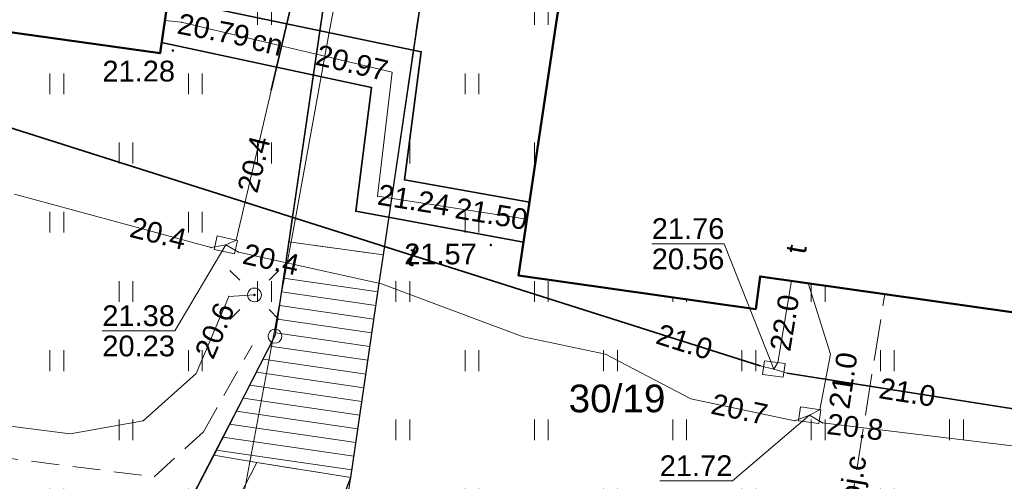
# Model space of a CAD drawing. Extents: x 7395144 to 7395446, y 6007497 to 6007827.
# Tile 11 of 62: x 7395339 to 7395374, y 6007521 to 6007538. Entities that reach past the tile are written whole.
import ezdxf
from ezdxf.enums import TextEntityAlignment as Align

# ---------------------------------------------------------------- set-up
doc = ezdxf.new("R2010")
doc.units = 0
doc.header["$PDSIZE"] = 0.75
for name, pattern in [('PRZER1-1', [2, 1, -1]), ('PRZER2-1', [3, 2, -1]), ('PRZER3-1', [4, 3, -1])]:
    doc.linetypes.add(name, pattern=pattern)
doc.layers.get('0').update_dxf_attribs({"linetype": 'CONTINUOUS', "lineweight": 13})
for name, color, linetype, lineweight in [('GEPPGD', 7, 'CONTINUOUS', 18), ('GESBZO', 7, 'CONTINUOUS', 50), ('GESDZI', 7, 'CONTINUOUS', 18), ('GESDZI_O', 7, 'CONTINUOUS', 18), ('GSLKRW', 7, 'CONTINUOUS', 25), ('GSLTZI', 7, 'PRZER2-1', 18), ('GSPWPS', 7, 'CONTINUOUS', 13), ('GSPWPS_O', 7, 'CONTINUOUS', 13), ('GSSKOD', 7, 'PRZER2-1', 18), ('GSSOTW', 7, 'PRZER3-1', 18), ('GSSSCK', 7, 'CONTINUOUS', 18), ('GSSUTR', 7, 'PRZER2-1', 18), ('GULLOB', 7, 'CONTINUOUS', 35), ('GUPELA', 7, 'CONTINUOUS', 18), ('GUPIKP', 7, 'CONTINUOUS', 18), ('GUPPRZ', 7, 'CONTINUOUS', 18), ('GUPPRZ_O', 7, 'CONTINUOUS', 18)]:
    doc.layers.add(name, color=color, linetype=linetype, lineweight=lineweight)
for name, color, linetype, lineweight, true_color in [('GESUZY', 7, 'PRZER1-1', 18, 0x008000), ('GULCPR', 7, 'CONTINUOUS', 18, 0xd200d2), ('GULCPR_O', 7, 'CONTINUOUS', 18, 0xd200d2), ('GULEPR', 1, 'CONTINUOUS', 18, 0xff0000), ('GULTPR', 7, 'CONTINUOUS', 18, 0xff9100), ('GULTPR_O', 7, 'CONTINUOUS', 18, 0xff9100), ('GULWPR', 5, 'CONTINUOUS', 18, 0x0000ff)]:
    doc.layers.add(name, color=color, linetype=linetype, lineweight=lineweight, true_color=true_color)
doc.styles.add('GEO-INFO', font='arial.ttf')
pattern_1 = [(90, (7390000, 6000000), (-2.5, 2.5), [0.75, -4.25]), (90, (7390000.5, 6000000), (-2.5, 2.5), [0.75, -4.25])]

# ---------------------------------------------------------------- blocks, each defined once
blk = doc.blocks.new('KOLO')
blk.add_hatch(color=0).paths.add_polyline_path([(-0.5, 0), (-0.482963, -0.12941), (-0.433013, -0.25), (-0.353553, -0.353553), (-0.25, -0.433013), (-0.12941, -0.482963), (0, -0.5), (0.12941, -0.482963), (0.25, -0.433013), (0.353553, -0.353553), (0.433013, -0.25), (0.482963, -0.12941), (0.5, 0), (0.482963, 0.12941), (0.433013, 0.25), (0.353553, 0.353553), (0.25, 0.433013), (0.12941, 0.482963), (0, 0.5), (-0.12941, 0.482963), (-0.25, 0.433013), (-0.353553, 0.353553), (-0.433013, 0.25), (-0.482963, 0.12941)])
blk = doc.blocks.new('SUEO')
blk.add_hatch(color=0).paths.add_polyline_path([(-0.002174, 0.089974), (0.023762, 0.086807), (0.042561, 0.0793), (0.060131, 0.066965), (0.076266, 0.047786), (0.086234, 0.025762), (0.089972, 0.002226), (0.088646, -0.015553), (0.081114, -0.038994), (0.066834, -0.060276), (0.049699, -0.075033), (0.027576, -0.085671), (0.004027, -0.08991), (-0.019639, -0.087831), (-0.040932, -0.080154), (-0.059082, -0.067892), (-0.073734, -0.051607), (-0.08374, -0.032979), (-0.089221, -0.011817), (-0.089063, 0.012951), (-0.082571, 0.035806), (-0.069528, 0.057148), (-0.048957, 0.075519), (-0.026898, 0.085887)])
at = {"color": 0}
for points in [[(-1.767767, 1.767767), (-1.06066, 1.06066)], [(1.767767, 1.767767), (1.06066, 1.06066)], [(-1.767767, -1.767767), (-1.06066, -1.06066)], [(1.767767, -1.767767), (1.06066, -1.06066)]]:
    blk.add_lwpolyline(points, dxfattribs=at)
blk = doc.blocks.new('POINT')
at = {"color": 0}
blk.add_point((0, 0), dxfattribs=at)
blk = doc.blocks.new('OKRAG_PELNY')
at = {"color": 0}
blk.add_lwpolyline([(0, 0.5), (0.12941, 0.482963), (0.25, 0.433013), (0.353553, 0.353553), (0.433013, 0.25), (0.482963, 0.12941), (0.5, 0), (0.482963, -0.12941), (0.433013, -0.25), (0.353553, -0.353553), (0.25, -0.433013), (0.12941, -0.482963), (0, -0.5), (-0.12941, -0.482963), (-0.25, -0.433013), (-0.353553, -0.353553), (-0.433013, -0.25), (-0.482963, -0.12941), (-0.5, 0), (-0.482963, 0.12941), (-0.433013, 0.25), (-0.353553, 0.353553), (-0.25, 0.433013), (-0.12941, 0.482963)], close=True, dxfattribs=at)
blk = doc.blocks.new('PROSTOKAT1_5-1_PELNY')
at = {"color": 0}
blk.add_lwpolyline([(0.75, -0.5), (-0.75, -0.5), (-0.75, 0.5), (0.75, 0.5)], close=True, dxfattribs=at)
blk = doc.blocks.new('EPPGS')
at = {"color": 0}
blk.add_lwpolyline([(0, 0.5), (0.154508, 0.475528), (0.293893, 0.404508), (0.404508, 0.293893), (0.475528, 0.154508), (0.5, 0), (0.475528, -0.154508), (0.404508, -0.293893), (0.293893, -0.404508), (0.154508, -0.475528), (0, -0.5), (-0.154508, -0.475528), (-0.293893, -0.404508), (-0.404508, -0.293893), (-0.475528, -0.154508), (-0.5, 0), (-0.475528, 0.154508), (-0.404508, 0.293893), (-0.293893, 0.404508), (-0.154508, 0.475528)], close=True, dxfattribs=at)

msp = doc.modelspace()

# ---------------------------------------------------------------- hatches: boundary and pattern name
at = {"layer": 'GSSUTR', "linetype": 'Continuous', "lineweight": 18}
h = msp.add_hatch(dxfattribs=at)
h.set_pattern_fill('PTTU04', scale=0.5, style=0)
h.set_pattern_definition(pattern_1)
h.paths.add_polyline_path([(7395345.72, 6007551.32), (7395345.955, 6007553.488), (7395340.813, 6007554.191), (7395338.643, 6007552.898), (7395339.15, 6007552.83), (7395338.44, 6007548.48), (7395340.49, 6007548.19), (7395340.64, 6007549.37), (7395345.76, 6007548.67), (7395343.98, 6007536.48), (7395333.21, 6007537.99), (7395333.03, 6007536.7), (7395318.61, 6007538.74), (7395318.78, 6007539.99), (7395297.33, 6007543), (7395297.15, 6007541.75), (7395282.71, 6007543.76), (7395282.85, 6007545.01), (7395272.11, 6007546.51), (7395273.85, 6007558.73), (7395278.88, 6007558.02), (7395278.71, 6007556.82), (7395281.26, 6007556.465), (7395281.772, 6007562.358), (7395275.244, 6007563.28), (7395274.51, 6007563.16), (7395273.96, 6007562.72), (7395270.969, 6007556.594), (7395270.02, 6007554.649), (7395266.71, 6007547.57), (7395271.18, 6007537.54), (7395286.35, 6007523.89), (7395289.578, 6007520.03), (7395340.689, 6007511.859), (7395345.92, 6007521.97), (7395348.13, 6007526.27), (7395348.477, 6007528.63), (7395348.63, 6007529.67), (7395351.666, 6007550.336)], flags=0)
h = msp.add_hatch(dxfattribs=at)
h.set_pattern_fill('PTTU04', scale=0.5, style=0)
h.set_pattern_definition(pattern_1)
h.paths.add_polyline_path([(7395408.11, 6007544.69), (7395407.82, 6007544.43), (7395407.17, 6007538.22), (7395406.598, 6007534.86), (7395408.694, 6007534.549), (7395408.74, 6007534.82), (7395413.78, 6007533.99), (7395412.12, 6007521.84), (7395401.37, 6007523.36), (7395401.2, 6007522.17), (7395386.65, 6007524.23), (7395386.82, 6007525.42), (7395365.66, 6007528.42), (7395365.5, 6007527.24), (7395356.93, 6007528.45), (7395358.76, 6007540.72), (7395364.471, 6007539.914), (7395365.433, 6007546.082), (7395365.472, 6007546.236), (7395366.56, 6007550.56), (7395364.62, 6007550.82), (7395356.201, 6007543.449), (7395353.857, 6007541.397), (7395352.588, 6007532.833), (7395352.05, 6007529.2), (7395351.887, 6007528.09), (7395350.87, 6007521.16), (7395350.53, 6007520.29), (7395351.91, 6007519.31), (7395353.16, 6007517.86), (7395353.86, 6007516.15), (7395353.95, 6007513.81), (7395353.12, 6007512.03), (7395351.6, 6007510.18), (7395351.503, 6007510.131), (7395353.382, 6007509.83), (7395359.8, 6007510.99), (7395380.44, 6007514.04), (7395398.61, 6007515.91), (7395408.12, 6007515.99), (7395415.35, 6007514.69), (7395419.51, 6007539.38), (7395419.96, 6007543.05)], flags=0)

# ---------------------------------------------------------------- linework, layer by layer
at = {"layer": 'GESBZO', "color": 7, "linetype": 'Continuous', "lineweight": 50, "elevation": 10.18}
for points in [[(7395314.68, 6007551.73), (7395319.07, 6007551.13), (7395319.21, 6007552.73), (7395318.03, 6007552.98), (7395318.53, 6007555.76), (7395322.42, 6007555.2), (7395321.81, 6007550.76), (7395335.68, 6007548.85), (7395335.97, 6007550.45), (7395334.77, 6007550.56), (7395335.18, 6007553.36), (7395339.15, 6007552.83), (7395338.44, 6007548.48), (7395340.49, 6007548.19), (7395340.64, 6007549.37), (7395345.76, 6007548.67), (7395343.98, 6007536.48), (7395333.21, 6007537.99), (7395333.03, 6007536.7), (7395318.61, 6007538.74), (7395318.78, 6007539.99), (7395297.33, 6007543)], [(7395386.82, 6007525.42), (7395365.66, 6007528.42), (7395365.5, 6007527.24), (7395356.93, 6007528.45), (7395358.76, 6007540.72), (7395368.19, 6007539.39), (7395368.47, 6007541.01), (7395367.27, 6007541.11), (7395367.61, 6007543.89), (7395371.54, 6007543.29), (7395370.86, 6007539.01), (7395372.96, 6007538.71), (7395373.13, 6007539.9), (7395383.03, 6007538.43)]]:
    msp.add_lwpolyline(points, dxfattribs=at)
at = {"layer": 'GESDZI', "color": 7, "linetype": 'Continuous', "lineweight": 18, "elevation": 10.22}
for points in [[(7395340.689, 6007511.86), (7395348.13, 6007526.26), (7395351.66, 6007550.34), (7395345.72, 6007551.32), (7395346.1, 6007554.82), (7395280.57, 6007564.15), (7395274.51, 6007563.16), (7395262.09, 6007568.73), (7395254.92, 6007583.67), (7395249.88, 6007594.73), (7395225.66, 6007643.45)], [(7395340.689, 6007511.86), (7395348.13, 6007526.26), (7395351.66, 6007550.34), (7395345.72, 6007551.32), (7395346.1, 6007554.82), (7395280.57, 6007564.15), (7395274.51, 6007563.16), (7395273.96, 6007562.72), (7395266.3, 6007547.03), (7395261.89, 6007541.72), (7395258.46, 6007539.24), (7395254.88, 6007537.49), (7395251.376, 6007526.137)], [(7395438.215, 6007542.003), (7395423.31, 6007544.09), (7395419.85, 6007544.46), (7395355.62, 6007553.56), (7395350.74, 6007520.3), (7395346.562, 6007510.921)], [(7395353.382, 6007509.83), (7395359.8, 6007510.99), (7395380.44, 6007514.04), (7395398.61, 6007515.91), (7395408.12, 6007515.99), (7395415.35, 6007514.69), (7395419.85, 6007544.46), (7395355.62, 6007553.56), (7395350.74, 6007520.3), (7395346.562, 6007510.921)]]:
    msp.add_lwpolyline(points, dxfattribs=at)
at = {"layer": 'GESUZY', "color": 96, "linetype": 'PRZER1-1', "lineweight": 18, "ltscale": 0.5, "true_color": 0x008000, "elevation": 10.08}
for points in [[(7395340.689, 6007511.86), (7395348.13, 6007526.26), (7395351.66, 6007550.34), (7395345.72, 6007551.32), (7395346.1, 6007554.82), (7395280.57, 6007564.15), (7395274.51, 6007563.16), (7395262.09, 6007568.73), (7395254.92, 6007583.67), (7395249.88, 6007594.73), (7395225.66, 6007643.45)], [(7395251.376, 6007526.137), (7395254.88, 6007537.49), (7395258.46, 6007539.24), (7395261.89, 6007541.72), (7395266.3, 6007547.03), (7395273.96, 6007562.72), (7395274.51, 6007563.16), (7395280.57, 6007564.15), (7395346.1, 6007554.82), (7395345.72, 6007551.32), (7395351.66, 6007550.34), (7395348.13, 6007526.26), (7395340.689, 6007511.86)], [(7395438.215, 6007542.003), (7395423.31, 6007544.09), (7395419.85, 6007544.46), (7395355.62, 6007553.56), (7395350.74, 6007520.3), (7395346.562, 6007510.921)], [(7395346.562, 6007510.921), (7395350.74, 6007520.3), (7395355.62, 6007553.56), (7395419.85, 6007544.46), (7395415.35, 6007514.69), (7395408.12, 6007515.99), (7395398.61, 6007515.91), (7395380.44, 6007514.04), (7395359.8, 6007510.99), (7395353.382, 6007509.83)]]:
    msp.add_lwpolyline(points, dxfattribs=at)
at = {"layer": 'GSLKRW', "color": 7, "linetype": 'Continuous', "lineweight": 25, "elevation": 10.18}
for points in [[(7395346.1, 6007554.82), (7395345.955, 6007553.488), (7395345.72, 6007551.32), (7395351.666, 6007550.336), (7395348.63, 6007529.67), (7395348.477, 6007528.63), (7395348.13, 6007526.27), (7395345.92, 6007521.97), (7395340.689, 6007511.859)], [(7395350.53, 6007520.29), (7395350.87, 6007521.16), (7395351.887, 6007528.09), (7395352.05, 6007529.2), (7395353.857, 6007541.397)]]:
    msp.add_lwpolyline(points, dxfattribs=at)
at = {"layer": 'GSLTZI', "color": 7, "linetype": 'PRZER2-1', "lineweight": 18, "ltscale": 0.5, "elevation": 10.1}
msp.add_lwpolyline([(7395290.31, 6007528.06), (7395314.83, 6007524.92), (7395324.46, 6007523.65), (7395343.77, 6007521.18), (7395345.55, 6007522.81), (7395347.31, 6007525.93)], dxfattribs=at)
at = {"layer": 'GSSKOD', "color": 7, "linetype": 'PRZER2-1', "lineweight": 18, "ltscale": 0.5, "elevation": 10.18}
for points in [[(7395387.57, 6007547.6), (7395372.43, 6007549.71), (7395371.54, 6007543.29), (7395367.61, 6007543.89), (7395367.27, 6007541.11), (7395368.47, 6007541.01), (7395368.19, 6007539.39), (7395364.471, 6007539.914), (7395365.433, 6007546.082), (7395366.56, 6007550.56), (7395364.62, 6007550.82), (7395353.857, 6007541.397), (7395352.05, 6007529.2), (7395348.63, 6007529.67), (7395351.666, 6007550.336), (7395345.72, 6007551.32), (7395345.955, 6007553.488), (7395340.813, 6007554.191), (7395338.643, 6007552.898)], [(7395340.689, 6007511.859), (7395345.92, 6007521.97), (7395347.48, 6007521.7), (7395342.231, 6007511.613)]]:
    msp.add_lwpolyline(points, dxfattribs=at)
at = {"layer": 'GSSOTW', "color": 7, "linetype": 'PRZER3-1', "lineweight": 18, "ltscale": 0.5, "elevation": 10.18}
for points in [[(7395342.231, 6007511.613), (7395347.48, 6007521.7), (7395350.87, 6007521.16)], [(7395350.87, 6007521.16), (7395350.53, 6007520.29), (7395351.91, 6007519.31), (7395353.16, 6007517.86), (7395353.86, 6007516.15), (7395353.95, 6007513.81), (7395353.12, 6007512.03), (7395351.6, 6007510.18), (7395351.503, 6007510.131)]]:
    msp.add_lwpolyline(points, dxfattribs=at)
at = {"layer": 'GSSSCK', "color": 7, "linetype": 'Continuous', "lineweight": 18, "elevation": 10.18}
msp.add_lwpolyline([(7395350.87, 6007521.16), (7395347.48, 6007521.7), (7395345.92, 6007521.97), (7395348.13, 6007526.27), (7395348.477, 6007528.63), (7395348.63, 6007529.67), (7395352.05, 6007529.2), (7395351.887, 6007528.09)], close=True, dxfattribs=at)
at = {"layer": 'GSSSCK', "color": 7, "linetype": 'Continuous', "lineweight": 18, "elevation": 10.18, "flags": 128}
for points in [[(7395348.437, 6007528.36), (7395351.854, 6007527.863)], [(7395348.365, 6007527.866), (7395351.781, 6007527.368)], [(7395348.292, 6007527.371), (7395351.708, 6007526.873)], [(7395348.219, 6007526.876), (7395351.636, 6007526.378)], [(7395348.146, 6007526.382), (7395351.563, 6007525.884)], [(7395347.943, 6007525.906), (7395351.491, 6007525.389)], [(7395347.701, 6007525.436), (7395351.418, 6007524.894)], [(7395347.46, 6007524.966), (7395351.345, 6007524.4)], [(7395347.218, 6007524.496), (7395351.273, 6007523.905)], [(7395346.977, 6007524.026), (7395351.2, 6007523.41)], [(7395346.735, 6007523.556), (7395351.128, 6007522.916)], [(7395346.493, 6007523.086), (7395351.055, 6007522.421)], [(7395346.252, 6007522.616), (7395350.982, 6007521.926)], [(7395346.01, 6007522.146), (7395350.91, 6007521.431)]]:
    msp.add_lwpolyline(points, dxfattribs=at)
at = {"layer": 'GSSUTR', "color": 7, "linetype": 'PRZER2-1', "lineweight": 18, "ltscale": 0.5, "elevation": 10.1}
for points in [[(7395297.33, 6007543), (7395318.78, 6007539.99), (7395318.61, 6007538.74), (7395333.03, 6007536.7), (7395333.21, 6007537.99), (7395343.98, 6007536.48), (7395345.76, 6007548.67), (7395340.64, 6007549.37), (7395340.49, 6007548.19), (7395338.44, 6007548.48), (7395339.15, 6007552.83), (7395338.643, 6007552.898), (7395340.813, 6007554.191), (7395345.955, 6007553.488), (7395345.72, 6007551.32), (7395351.666, 6007550.336), (7395348.63, 6007529.67), (7395348.477, 6007528.63), (7395348.13, 6007526.27), (7395345.92, 6007521.97), (7395340.689, 6007511.859)], [(7395350.53, 6007520.29), (7395350.87, 6007521.16), (7395351.887, 6007528.09), (7395352.05, 6007529.2), (7395352.588, 6007532.833), (7395353.857, 6007541.397), (7395356.201, 6007543.449), (7395364.62, 6007550.82), (7395366.56, 6007550.56), (7395365.472, 6007546.236), (7395365.433, 6007546.082), (7395364.471, 6007539.914), (7395358.76, 6007540.72), (7395356.93, 6007528.45), (7395365.5, 6007527.24), (7395365.66, 6007528.42), (7395386.82, 6007525.42)]]:
    msp.add_lwpolyline(points, dxfattribs=at)
at = {"layer": 'GULCPR', "color": 212, "linetype": 'Continuous', "lineweight": 18, "true_color": 0xd200d2, "elevation": 10.14}
msp.add_lwpolyline([(7395344.152, 6007537.659), (7395344.745, 6007537.597), (7395352.364, 6007535.795), (7395351.838, 6007531.317), (7395356.205, 6007530.643), (7395357.233, 6007530.482)], dxfattribs=at)
at = {"layer": 'GULCPR', "color": 212, "linetype": 'PRZER3-1', "lineweight": 18, "ltscale": 0.5, "true_color": 0xd200d2, "elevation": 10.14}
msp.add_lwpolyline([(7395367.887, 6007513.536), (7395370.161, 6007527.782)], dxfattribs=at)
msp.add_lwpolyline([(7395367.887, 6007513.536), (7395370.161, 6007527.782)], dxfattribs=at)
at = {"layer": 'GULEPR', "color": 1, "linetype": 'Continuous', "lineweight": 18, "true_color": 0xff0000, "elevation": 10.14}
msp.add_lwpolyline([(7395260.71, 6007537.67), (7395267.77, 6007532.87), (7395277.63, 6007526.65), (7395285.21, 6007521.31), (7395285.76, 6007521.15), (7395287.91, 6007522.86), (7395290.82, 6007525.41), (7395302.76, 6007524.19), (7395315.04, 6007523.01), (7395318.59, 6007524.25), (7395324.72, 6007524.2), (7395333.86, 6007523.61), (7395340.73, 6007522.73), (7395343.37, 6007523.2), (7395345.29, 6007524.91), (7395346.47, 6007527.7), (7395347.39, 6007527.75)], dxfattribs=at)
at = {"layer": 'GULLOB', "color": 7, "linetype": 'Continuous', "lineweight": 35, "elevation": 10.12}
for points in [[(7395348.889, 6007538.934), (7395347.998, 6007535.147)], [(7395344.267, 6007538.448), (7395353.417, 6007536.532), (7395352.807, 6007531.905), (7395357.326, 6007531.104)], [(7395357.11, 6007529.655), (7395351.048, 6007530.771), (7395351.624, 6007535.247), (7395344.037, 6007536.871)], [(7395336.139, 6007534.556), (7395365.664, 6007525.193)], [(7395366.637, 6007524.921), (7395382.211, 6007522.468)]]:
    msp.add_lwpolyline(points, dxfattribs=at)
at = {"layer": 'GULTPR', "color": 30, "linetype": 'Continuous', "lineweight": 18, "true_color": 0xff9100, "elevation": 10.14}
for points in [[(7395353.874, 6007567.491), (7395353.385, 6007567.319), (7395353.017, 6007564.333), (7395350.795, 6007545.557), (7395348.889, 6007538.934), (7395346.724, 6007529.73), (7395346.356, 6007529.556)], [(7395335.655, 6007534.709), (7395365.664, 6007525.193), (7395366.153, 6007525.075)], [(7395346.356, 6007529.556), (7395345.823, 6007529.463), (7395338.727, 6007531.384)], [(7395367.448, 6007523.405), (7395366.916, 6007523.208), (7395363.161, 6007523.995), (7395360.077, 6007525.611), (7395357.097, 6007526.24), (7395351.977, 6007528.152), (7395346.811, 6007529.297), (7395346.356, 6007529.556)], [(7395366.792, 6007528.26), (7395366.3, 6007525.307), (7395366.153, 6007525.075)], [(7395367.448, 6007523.405), (7395367.812, 6007523.606), (7395368.201, 6007525.614), (7395367.393, 6007528.174)], [(7395366.153, 6007525.075), (7395366.637, 6007524.921), (7395382.211, 6007522.468), (7395382.707, 6007522.408)], [(7395383.997, 6007521.187), (7395367.914, 6007523.126), (7395367.448, 6007523.405)]]:
    msp.add_lwpolyline(points, dxfattribs=at)
at = {"layer": 'GULWPR', "color": 5, "linetype": 'Continuous', "lineweight": 18, "true_color": 0x0000ff, "elevation": 10.14}
msp.add_lwpolyline([(7395345.192, 6007511.14), (7395346.222, 6007516.487), (7395346.845, 6007519.727), (7395348.796, 6007530.131), (7395350.075, 6007537.169), (7395353.345, 6007554.363), (7395354.459, 6007559.82), (7395369.215, 6007556.931), (7395369.981, 6007556.763), (7395373.205, 6007556.062), (7395377.257, 6007555.18)], dxfattribs=at)
at = {"layer": 'GUPPRZ_O', "color": 30, "linetype": 'Continuous', "lineweight": 9, "true_color": 0xff9100, "elevation": 10.8, "flags": 128}
for points in [[(7395341.894, 6007526.454), (7395344.515, 6007526.456), (7395346.356, 6007529.556)], [(7395361.745, 6007529.598), (7395364.365, 6007529.6), (7395366.153, 6007525.075)], [(7395361.745, 6007529.598), (7395364.365, 6007529.6)], [(7395341.894, 6007526.454), (7395344.515, 6007526.456)], [(7395362.034, 6007521.035), (7395364.655, 6007521.037), (7395367.448, 6007523.405)], [(7395362.034, 6007521.035), (7395364.655, 6007521.037)]]:
    msp.add_lwpolyline(points, dxfattribs=at)

# ---------------------------------------------------------------- block references
at = {"layer": 'GEPPGD', "color": 7, "lineweight": 18, "xscale": 0.5, "yscale": 0.5}
msp.add_blockref('EPPGS', (7395348.13, 6007526.26, 10.24), dxfattribs=at)
at = {"layer": 'GSPWPS', "color": 7, "lineweight": 13, "xscale": 0.09, "yscale": 0.09}
for p in [(7395344.443, 6007536.575, 10.08), (7395355.93, 6007529.556, 10.08)]:
    msp.add_blockref('KOLO', p, dxfattribs=at)
at = {"layer": 'GUPELA', "color": 7, "lineweight": 18, "xscale": 0.5, "yscale": 0.5}
for name, p in [('SUEO', (7395347.39, 6007527.75, 10.15)), ('OKRAG_PELNY', (7395347.39, 6007527.75, 10.16))]:
    msp.add_blockref(name, p, dxfattribs=at)
at = {"layer": 'GUPIKP', "color": 30, "lineweight": 18, "true_color": 0xff9100, "xscale": 0.5, "yscale": 0.5}
for p, rotation in [((7395346.356, 6007529.556, 10.16), 347.4405568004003), ((7395366.153, 6007525.075, 10.16), 352.0242147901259), ((7395367.448, 6007523.405, 10.16), 352.0242147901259)]:
    msp.add_blockref('PROSTOKAT1_5-1_PELNY', p, dxfattribs=dict(at, rotation=rotation))
at = {"layer": 'GUPPRZ', "color": 212, "lineweight": 18, "true_color": 0xd200d2}
for p in [(7395344.745, 6007537.597, 10.16), (7395352.364, 6007535.795, 10.16), (7395351.838, 6007531.317, 10.16), (7395356.205, 6007530.643, 10.16)]:
    msp.add_blockref('POINT', p, dxfattribs=at)
at = {"layer": 'GUPPRZ', "color": 30, "lineweight": 18, "true_color": 0xff9100}
for p in [(7395346.356, 6007529.556, 10.16), (7395346.724, 6007529.73, 10.16), (7395345.823, 6007529.463, 10.16), (7395346.811, 6007529.297, 10.16), (7395366.3, 6007525.307, 10.16), (7395365.664, 6007525.193, 10.16), (7395366.153, 6007525.075, 10.16), (7395366.637, 6007524.921, 10.16), (7395367.812, 6007523.606, 10.16), (7395366.916, 6007523.208, 10.16), (7395367.448, 6007523.405, 10.16), (7395367.914, 6007523.126, 10.16)]:
    msp.add_blockref('POINT', p, dxfattribs=at)
at = {"layer": 'GUPPRZ', "color": 1, "lineweight": 18, "true_color": 0xff0000}
msp.add_blockref('POINT', (7395346.47, 6007527.7, 10.16), dxfattribs=at)

# ---------------------------------------------------------------- texts
at = {"layer": 'GESDZI_O', "color": 7, "linetype": 'Continuous', "lineweight": 0, "style": 'GEO-INFO'}
msp.add_text('30/19', height=1, rotation=0.0456, dxfattribs=at).set_placement((7395360.49, 6007524.032, 10.81), align=Align.MIDDLE)
at = {"layer": 'GSPWPS_O', "color": 7, "linetype": 'Continuous', "lineweight": 0, "style": 'GEO-INFO'}
for s, p in [('21.28', (7395343.21, 6007535.834, 10.8)), ('21.57', (7395354.112, 6007529.23, 10.8))]:
    msp.add_text(s, height=0.75, rotation=0.0456, dxfattribs=at).set_placement(p, align=Align.MIDDLE)
at = {"layer": 'GULCPR_O', "color": 212, "linetype": 'Continuous', "lineweight": 0, "true_color": 0xd200d2, "style": 'GEO-INFO'}
for s, rotation, p in [('cn', 346.6933, (7395347.861, 6007536.86, 10.8)), ('proj.c', 80.9311, (7395369.024, 6007520.659, 10.8)), ('proj.c', 80.9311, (7395369.024, 6007520.659, 10.8))]:
    msp.add_text(s, height=0.75, rotation=rotation, dxfattribs=at).set_placement(p, align=Align.MIDDLE)
at = {"layer": 'GULTPR_O', "color": 30, "linetype": 'Continuous', "lineweight": 0, "true_color": 0xff9100, "style": 'GEO-INFO'}
for rotation, p in [(342.2839, (7395353.106, 6007529.173, 10.8)), (80.2597, (7395366.957, 6007529.403, 10.8))]:
    msp.add_text('t', height=0.75, rotation=rotation, dxfattribs=at).set_placement(p, align=Align.MIDDLE)
at = {"layer": 'GUPPRZ_O', "color": 212, "linetype": 'Continuous', "lineweight": 0, "true_color": 0xd200d2, "style": 'GEO-INFO'}
for s, rotation, p in [('20.79', 349.1594, (7395345.918, 6007537.32, 10.8)), ('20.97', 346.6933, (7395350.917, 6007536.137, 10.8)), ('21.24', 350.8783, (7395353.15, 6007531.188, 10.8)), ('21.50', 350.3053, (7395355.954, 6007530.682, 10.8))]:
    msp.add_text(s, height=0.75, rotation=rotation, dxfattribs=at).set_placement(p, align=Align.MIDDLE)
at = {"layer": 'GUPPRZ_O', "color": 30, "linetype": 'Continuous', "lineweight": 0, "true_color": 0xff9100, "style": 'GEO-INFO'}
for s, rotation, p in [('20.4', 76.249, (7395347.368, 6007532.469, 10.8)), ('20.4', 346.2946, (7395343.917, 6007529.979, 10.8)), ('20.4', 347.5029, (7395347.992, 6007529.035, 10.8)), ('22.0', 80.5471, (7395366.539, 6007526.745, 10.8)), ('21.0', 342.2839, (7395362.929, 6007526.059, 10.8)), ('21.0', 81.4056, (7395368.658, 6007524.662, 10.8)), ('21.0', 350.8783, (7395370.977, 6007524.237, 10.8)), ('20.7', 348.1629, (7395364.915, 6007523.627, 10.8)), ('20.8', 353.1255, (7395369.091, 6007522.984, 10.8))]:
    msp.add_text(s, height=0.75, rotation=rotation, dxfattribs=at).set_placement(p, align=Align.MIDDLE)
for s, p in [('21.76', (7395361.745, 6007529.77, 10.8)), ('20.56', (7395361.745, 6007528.675, 10.8)), ('21.38', (7395341.894, 6007526.626, 10.8)), ('20.23', (7395341.895, 6007525.531, 10.8)), ('21.72', (7395362.034, 6007521.207, 10.8))]:
    msp.add_text(s, height=0.75, rotation=0.0456, dxfattribs=at).set_placement(p)
at = {"layer": 'GUPPRZ_O', "color": 1, "linetype": 'Continuous', "lineweight": 0, "true_color": 0xff0000, "style": 'GEO-INFO'}
msp.add_text('20.6', height=0.75, rotation=67.0746, dxfattribs=at).set_placement((7395345.949, 6007526.467, 10.8), align=Align.MIDDLE)

doc.saveas('drawing.dxf')
